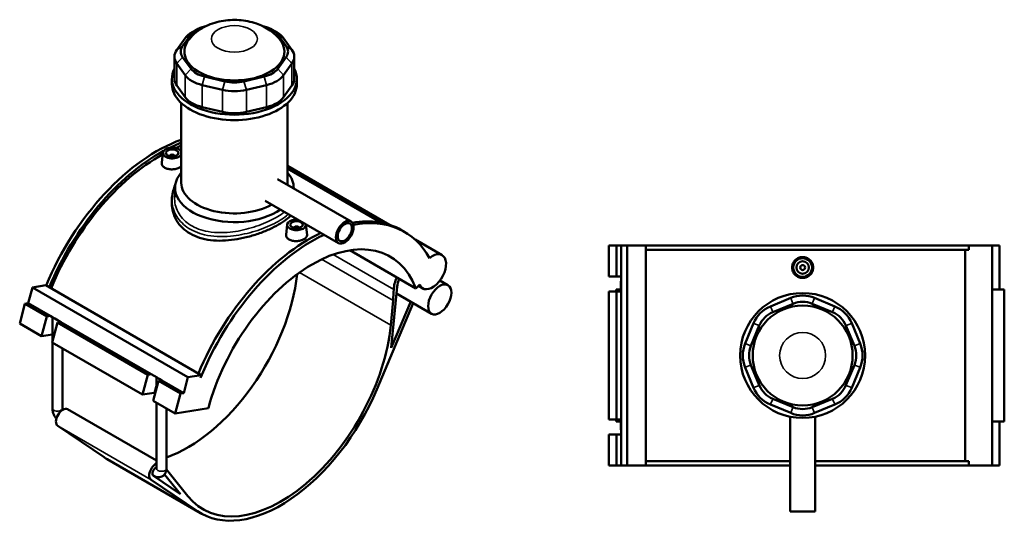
# Model space of a CAD drawing. Header units: millimetres. Extents: x -266 to 987, y -128 to 1202.
# Tile 7 of 7: x -168 to 621, y 795 to 1202. Entities that reach past the tile are written whole.
import ezdxf

# ---------------------------------------------------------------- set-up
doc = ezdxf.new("R2010")
doc.units = ezdxf.units.MM
doc.layers.add('Visible (ANSI)', color=7, linetype='Continuous', lineweight=50)
doc.layers.add('Visible Narrow (ANSI)', color=7, linetype='Continuous', lineweight=35)

msp = doc.modelspace()

# ---------------------------------------------------------------- linework, layer by layer
at = {"layer": 'Visible (ANSI)'}
for p, q in [((-26.19, 1193.54), (-29.72, 1191.5)), ((-19.7, 1196.04), (-18.72, 1196.28)), ((27.08, 1196.28), (28.05, 1196.04)), ((34.54, 1193.54), (38.08, 1191.5)), ((-35.14, 1186.82), (-41.86, 1177.45)), ((-37.24, 1180.43), (-30.52, 1189.8)), ((38.88, 1189.8), (45.6, 1180.43)), ((50.22, 1177.45), (43.5, 1186.82)), ((-43.76, 1171.93), (-43.76, 1154.33)), ((-30.52, 1162.23), (-37.24, 1171.59)), ((45.6, 1171.59), (38.88, 1162.23)), ((52.12, 1171.93), (52.12, 1154.33)), ((-41.86, 1166.41), (-35.14, 1157.04)), ((43.5, 1157.04), (50.22, 1166.41)), ((-45.82, 1150), (-45.82, 1154.33)), ((-3.48, 1152.1), (-19.7, 1155.98)), ((28.05, 1155.98), (11.83, 1152.1)), ((54.18, 1150), (54.18, 1154.33)), ((-35.14, 1139.44), (-41.86, 1148.81)), ((-21.61, 1149.23), (-5.39, 1145.35)), ((13.75, 1145.35), (29.97, 1149.23)), ((50.22, 1148.81), (43.5, 1139.44)), ((-38.32, 1071), (-38.32, 1134.79)), ((-5.39, 1127.75), (-21.61, 1131.63)), ((29.97, 1131.63), (13.75, 1127.75)), ((46.68, 1071), (46.68, 1134.79)), ((-53.09, 1095.11), (-53.97, 1086.89)), ((-47.6, 1092.39), (-47.6, 1092.2)), ((-43.6, 1092.39), (-43.6, 1092.2)), ((46.68, 1084.52), (128.31, 1037.39)), ((46.68, 1082.44), (121.84, 1039.04)), ((38.81, 1073.98), (97.57, 1040.06)), ((-43.32, 1059.58), (-43.32, 1066.92)), ((51.68, 1066.56), (51.68, 1066.92)), ((-45.82, 1057.49), (-45.82, 1054.36)), ((28.81, 1056.66), (87.57, 1022.74)), ((46.47, 1037.63), (45.59, 1029.41)), ((51.96, 1034.72), (51.96, 1034.91)), ((55.96, 1034.72), (55.96, 1034.91)), ((61.44, 1037.63), (62.33, 1029.39)), ((140.35, 1031.7), (137.86, 1033.14)), ((148.81, 1025.55), (170.44, 1013.06)), ((96.63, 1016.98), (149.46, 986.48)), ((304.03, 1020.73), (304.03, 995.93)), ((304.03, 1020.73), (310.02, 1020.73)), ((310.02, 1020.73), (313.78, 1020.73)), ((310.02, 1020.73), (310.02, 995.93)), ((313.78, 1020.73), (313.78, 995.93)), ((313.78, 1020.73), (318.56, 1020.73)), ((318.56, 1020.73), (318.56, 844.73)), ((318.56, 1020.73), (333.6, 1020.73)), ((333.6, 1020.73), (333.6, 844.73)), ((333.6, 1020.73), (592.11, 1020.73)), ((592.11, 1017.21), (333.6, 1017.21)), ((589.31, 848.25), (589.31, 1017.21)), ((610.72, 1020.73), (592.11, 1020.73)), ((592.11, 1017.21), (592.11, 1020.73)), ((616.77, 1020.73), (610.72, 1020.73)), ((610.72, 1020.73), (610.72, 844.73)), ((616.77, 1020.73), (616.77, 985.53)), ((304.03, 995.93), (310.02, 995.93)), ((310.02, 995.93), (313.78, 995.93)), ((313.78, 995.93), (313.78, 992.81)), ((-160.79, 974.54), (-157.41, 987.23)), ((-157.41, 987.23), (-146.78, 988.9)), ((-157.41, 987.23), (-32.96, 915.38)), ((-146.78, 988.9), (-22.33, 917.05)), ((129.79, 938.9), (134.45, 987.87)), ((149.46, 986.48), (152.53, 989.54)), ((151.47, 988.49), (155.06, 986.41)), ((168.75, 992.72), (175.18, 989.01)), ((313.78, 985.53), (309.87, 985.53)), ((309.87, 985.53), (309.87, 983.93)), ((313.62, 991.69), (313.62, 985.53)), ((313.78, 992.81), (313.78, 990.58)), ((313.78, 990.58), (313.78, 983.93)), ((620.52, 985.53), (610.72, 985.53)), ((620.52, 985.53), (620.52, 879.93)), ((133.93, 982.41), (162, 966.2)), ((310.02, 983.93), (304.03, 983.93)), ((304.03, 983.93), (304.03, 881.53)), ((313.78, 983.93), (310.02, 983.93)), ((310.02, 983.93), (310.02, 881.53)), ((313.78, 983.93), (313.78, 881.53)), ((449.51, 978.77), (433.29, 972.05)), ((484.87, 972.05), (468.65, 978.77)), ((-167.68, 958.25), (-163.45, 974.12)), ((-163.45, 974.12), (-160.79, 974.54)), ((-163.45, 974.12), (-145.92, 964)), ((-160.79, 974.54), (-143.26, 964.41)), ((118.2, 905.6), (147.22, 974.73)), ((131.19, 976.72), (129.31, 956.91)), ((145.3, 975.84), (129.79, 938.9)), ((435.21, 967.43), (451.43, 974.15)), ((466.73, 974.15), (482.96, 967.43)), ((-150.15, 948.13), (-145.92, 964)), ((-145.92, 964), (-143.26, 964.41)), ((-143.26, 964.41), (-141.05, 963.14)), ((-141.54, 943.67), (-141.54, 963.42)), ((-141.05, 963.14), (-139.47, 962.23)), ((-139.47, 962.23), (-134.77, 959.51)), ((-167.68, 958.25), (-150.15, 948.13)), ((-137.43, 959.1), (-141.66, 943.23)), ((-134.77, 959.51), (-137.43, 959.1)), ((-137.43, 959.1), (-65.02, 917.29)), ((-134.77, 959.51), (-62.36, 917.71)), ((419.76, 958.52), (413.04, 942.3)), ((417.66, 940.39), (424.38, 956.61)), ((493.78, 956.61), (500.5, 940.39)), ((505.12, 942.3), (498.4, 958.52)), ((-141.54, 949.48), (-150.15, 948.13)), ((-141.66, 943.23), (-69.25, 901.42)), ((-141.54, 890.48), (-141.54, 943.16)), ((-133.54, 890.48), (-133.54, 938.54)), ((413.04, 923.17), (419.76, 906.94)), ((424.38, 908.86), (417.66, 925.08)), ((500.5, 925.08), (493.78, 908.86)), ((498.4, 906.94), (505.12, 923.17)), ((-69.25, 901.42), (-65.02, 917.29)), ((-65.02, 917.29), (-62.36, 917.71)), ((-62.36, 917.71), (-57.66, 915)), ((-58.16, 906.3), (-58.16, 915.28)), ((-57.66, 915), (-56.09, 914.09)), ((-36.34, 902.69), (-32.96, 915.38)), ((-32.96, 915.38), (-22.33, 917.05)), ((-22.33, 917.05), (-22.9, 914.92)), ((-56.54, 912.39), (-60.77, 896.52)), ((-53.88, 912.81), (-56.54, 912.39)), ((-56.54, 912.39), (-39, 902.27)), ((-56.09, 914.09), (-53.88, 912.81)), ((-53.88, 912.81), (-36.34, 902.69)), ((-59.95, 902.88), (-69.25, 901.42)), ((-43.23, 886.4), (-39, 902.27)), ((-39, 902.27), (-36.34, 902.69)), ((-60.77, 896.52), (-43.23, 886.4)), ((-58.16, 842.34), (-58.16, 895.02)), ((433.29, 893.41), (449.51, 886.7)), ((451.43, 891.31), (435.21, 898.03)), ((482.96, 898.03), (466.73, 891.31)), ((468.65, 886.7), (484.87, 893.41)), ((-129.31, 889.65), (-58.16, 848.57)), ((-50.16, 842.34), (-50.16, 890.4)), ((-43.23, 886.4), (-16.65, 890.57)), ((449.08, 883.74), (449.08, 807.73)), ((469.08, 883.74), (469.08, 807.73)), ((-100.13, 851.23), (-137.22, 876.32)), ((304.03, 881.53), (310.02, 881.53)), ((309.87, 881.53), (309.87, 879.93)), ((309.87, 879.93), (313.78, 879.93)), ((310.02, 881.53), (313.78, 881.53)), ((313.62, 879.93), (313.62, 873.77)), ((313.78, 881.53), (313.78, 874.89)), ((610.72, 879.93), (620.52, 879.93)), ((616.77, 879.93), (616.77, 844.73)), ((310.02, 869.53), (304.03, 869.53)), ((304.03, 869.53), (304.03, 844.73)), ((313.78, 869.53), (310.02, 869.53)), ((310.02, 869.53), (310.02, 844.73)), ((313.78, 874.89), (313.78, 872.66)), ((313.78, 872.66), (313.78, 869.53)), ((313.78, 869.53), (313.78, 844.73)), ((-97.53, 849.6), (-22.86, 806.49)), ((304.03, 844.73), (310.02, 844.73)), ((310.02, 844.73), (313.78, 844.73)), ((313.78, 844.73), (318.56, 844.73)), ((318.56, 844.73), (333.6, 844.73)), ((449.08, 848.25), (333.6, 848.25)), ((333.6, 844.73), (449.08, 844.73)), ((592.11, 848.25), (469.08, 848.25)), ((469.08, 844.73), (592.11, 844.73)), ((592.11, 844.73), (592.11, 848.25)), ((592.11, 844.73), (610.72, 844.73)), ((610.72, 844.73), (616.77, 844.73)), ((-39.02, 821.81), (-60.6, 836.41)), ((-60.56, 836.39), (-60.52, 836.36)), ((-51.73, 837.52), (-39.02, 821.81)), ((-33.04, 820.12), (-50.21, 841.34)), ((-62.55, 833.21), (-25.46, 808.11)), ((449.08, 807.73), (469.08, 807.73))]:
    msp.add_line(p, q, dxfattribs=at)
for centre, radius in [((459.08, 1003.13), 7.5), ((459.08, 1003.13), 5), ((459.08, 1003.13), 2), ((459.08, 932.73), 50), ((459.08, 932.73), 40)]:
    msp.add_circle(centre, radius, dxfattribs=at)
for centre, radius, start, end in [((317.62, 991.69), 4, 163.82929, 196.17071), ((459.08, 955.67), 25, 67.5, 112.5), ((442.86, 948.95), 25, 112.5, 157.5), ((459.08, 955.67), 20, 67.5, 112.5), ((475.3, 948.95), 25, 22.5, 67.5), ((442.86, 948.95), 20, 112.5, 157.5), ((475.3, 948.95), 20, 22.5, 67.5), ((436.14, 932.73), 25, 157.5, 202.5), ((436.14, 932.73), 20, 157.5, 202.5), ((482.02, 932.73), 20, 337.5, 22.5), ((482.02, 932.73), 25, 337.5, 22.5), ((442.86, 916.51), 25, 202.5, 247.5), ((442.86, 916.51), 20, 202.5, 247.5), ((475.3, 916.51), 20, 292.5, 337.5), ((475.3, 916.51), 25, 292.5, 337.5), ((459.08, 909.79), 20, 247.5, 292.5), ((459.08, 909.79), 25, 247.5, 292.5), ((317.62, 873.77), 4, 163.82929, 196.17071)]:
    msp.add_arc(centre, radius, start, end, dxfattribs=at)
for centre, major_axis, ratio, start_param, end_param in [((-12.04, 1181.29), (-25, 0), 0.57735, 5.497787, 5.890486), ((-12.04, 1185.38), (20, 0), 0.57735, 1.963495, 2.748894), ((20.4, 1185.38), (20, 0), 0.57735, 0.392699, 1.178097), ((20.4, 1181.29), (25, 0), 0.57735, 0.392699, 0.785398), ((4.18, 1176.01), (-40, 0), 0.57735, 5.857374, 9.850589), ((-18.76, 1171.93), (-25, 0), 0.57735, 5.890486, 6.675884), ((-18.76, 1176.01), (-20, 0), 0.57735, 5.890486, 6.675884), ((27.12, 1176.01), (20, 0), 0.57735, 5.890486, 6.675884), ((27.12, 1171.93), (25, 0), 0.57735, 5.890486, 6.675884), ((4.18, 1154.33), (-50, 0), 0.57735, 5.99515, 9.712813), ((-12.04, 1166.65), (-20, 0), 0.57735, 0.392699, 1.178097), ((20.4, 1166.65), (-20, 0), 0.57735, 1.963495, 2.748894), ((-18.76, 1154.33), (-25, 0), 0.57735, 0, 0.392699), ((-12.04, 1162.56), (-25, 0), 0.57735, 0.392699, 1.178097), ((4.18, 1162.77), (-20, 0), 0.57735, 1.178097, 1.963495), ((20.4, 1162.56), (25, 0), 0.57735, 5.105088, 5.890486), ((27.12, 1154.33), (25, 0), 0.57735, 5.890486, 6.283185), ((4.18, 1150), (-50, 0), 0.57735, 0, 3.141593), ((4.18, 1158.68), (25, 0), 0.57735, 4.31969, 5.105088), ((-12.04, 1144.97), (-25, 0), 0.57735, 0.392699, 1.178097), ((20.4, 1144.97), (-25, 0), 0.57735, 1.963495, 2.748894), ((4.18, 1141.09), (-25, 0), 0.57735, 1.178097, 1.963495), ((-58.05, 975.47), (-73.95, -128.09), 0.57735, 3.737241, 4.935541), ((-55.56, 974.03), (73.95, 128.09), 0.57735, 0.756551, 1.793948), ((-45.6, 1094.84), (7.5, 0), 0.57735, 0.242632, 6.040553), ((-55.56, 974.03), (73.95, 128.09), 0.57735, 0.619829, 0.70987), ((-55.56, 974.03), (-72.5, -125.57), 0.57735, 3.758079, 3.802418), ((-55.56, 974.03), (-72.5, -125.57), 0.57735, 3.904333, 4.940082), ((-45.6, 1092.39), (-2, 0), 0.57735, 2.963882, 6.460896), ((4.18, 1066.92), (-47.5, 0), 0.57735, 5.820231, 8.74183), ((4.18, 1066.92), (47.5, 0), 0.57735, 6.27001, 6.74614), ((4.18, 1071), (-42.5, 0), 0.57735, 0, 2.35285), ((4.18, 1071), (42.5, 0), 0.57735, 6.221495, 6.283185), ((53.96, 1037.36), (-7.5, 0), 0.57735, 4.601444, 9.535723), ((63.91, 905.06), (73.95, 128.09), 0.57735, 0, 0.446439), ((66.4, 903.62), (73.95, 128.09), 0.57735, 5.950071, 6.747147), ((53.96, 1034.91), (-2, 0), 0.57735, 2.963882, 6.460896), ((63.91, 905.06), (73.95, 128.09), 0.57735, 0.69343, 1.793948), ((66.4, 903.62), (-73.95, -128.09), 0.57735, 3.835023, 4.950367), ((66.4, 903.62), (62.5, 108.25), 0.57735, 5.846853, 8.290314), ((162.75, 999.74), (-7.69, -13.32), 0.57735, 5.846853, 10.421472), ((-33.16, 961.1), (62.5, 108.25), 0.57735, 3.733412, 5.361726), ((143.7, 991.98), (-8.46, -14.66), 0.57735, 4.823578, 5.465567), ((143.7, 991.98), (-6.59, -11.41), 0.57735, 4.855423, 5.3822), ((43.4, 937.8), (62.5, 108.25), 0.57735, 5.3822, 5.465567), ((-137.54, 963.11), (3.99, -0.96), 0.349506, 3.728819, 4.293283), ((41.51, 917.99), (-62.5, -108.25), 0.57735, 6.064865, 8.523793), ((-54.16, 914.97), (3.99, -0.96), 0.349506, 3.728819, 4.293283), ((-55.71, 900.43), (-5.8, 1.55), 0.345066, 5.415883, 5.620631), ((41.51, 917.99), (-64.38, -111.5), 0.57735, 6.241978, 8.070118), ((-133.19, 882.94), (-3.88, -6.71), 0.57735, 3.141593, 6.241978), ((-33.16, 961.1), (-64.38, -111.5), 0.57735, 6.241978, 6.283185), ((-58.52, 839.83), (-3.88, -6.71), 0.57735, 3.862023, 6.241978), ((-33.16, 961.1), (62.5, 108.25), 0.57735, 3.637244, 3.640193), ((-58.52, 839.83), (-2, -3.46), 0.57735, 3.80087, 6.241978)]:
    msp.add_ellipse(centre, major_axis=major_axis, ratio=ratio, start_param=start_param, end_param=end_param, dxfattribs=at)
for centre, major_axis in [((-45.6, 1094.84), (-5, 0)), ((92.57, 1031.4), (5, 8.66)), ((53.96, 1037.36), (-5, 0)), ((92.57, 1031.4), (4, 6.93)), ((168.59, 977.61), (6.59, 11.41))]:
    msp.add_ellipse(centre, major_axis=major_axis, ratio=0.57735, dxfattribs=at)
for points, knots in [([(40.61, 1185.55), (38.23, 1188.58), (35.57, 1190.94), (29.27, 1195.4), (25.56, 1197.16), (17.25, 1200.04), (12.62, 1200.91), (3.22, 1201.54), (-1.54, 1201.27), (-11.01, 1199.47), (-15.71, 1197.95), (-24.43, 1193.22), (-28.54, 1190.21), (-32.15, 1185.67), (-32.2, 1185.61), (-32.25, 1185.55)], [5.923598, 5.923598, 5.923598, 5.923598, 6.182533, 6.182533, 6.52834, 6.52834, 6.952879, 6.952879, 7.387476, 7.387476, 7.822236, 7.822236, 8.208369, 8.208369, 8.213569, 8.213569, 8.213569, 8.213569]), ([(-38.32, 1084.27), (-38.7, 1083.9), (-39.17, 1083.55), (-40.42, 1082.83), (-41.37, 1082.45), (-43.43, 1081.91), (-44.55, 1081.76), (-46.66, 1081.71), (-47.78, 1081.81), (-49.85, 1082.26), (-50.79, 1082.62), (-52.28, 1083.48), (-52.93, 1084.04), (-53.78, 1085.27), (-53.99, 1085.94), (-53.99, 1086.68), (-53.98, 1086.79), (-53.97, 1086.89)], [1.046729, 1.046729, 1.046729, 1.046729, 1.263791, 1.263791, 1.579647, 1.579647, 1.895503, 1.895503, 2.211542, 2.211542, 2.527582, 2.527582, 2.843621, 2.843621, 3.15966, 3.15966, 3.211471, 3.211471, 3.211471, 3.211471]), ([(-45.82, 1057.49), (-45.82, 1059.41), (-45.61, 1061.33), (-44.78, 1065.09), (-44.16, 1066.93), (-43.29, 1068.82), (-43.24, 1068.94), (-43.18, 1069.06)], [34.183921, 34.183921, 34.183921, 34.183921, 34.936501, 34.936501, 35.683684, 35.683684, 35.73471, 35.73471, 35.73471, 35.73471]), ([(49.37, 1044.79), (48.31, 1043.72), (47.08, 1042.65), (43.87, 1040.19), (41.77, 1038.82), (37.29, 1036.23), (34.77, 1034.94), (29.28, 1032.46), (26.32, 1031.28), (20.16, 1029.14), (16.96, 1028.18), (10.52, 1026.59), (7.3, 1025.95), (1.06, 1025.04), (-2.17, 1024.74), (-8.6, 1024.57), (-11.8, 1024.71), (-17.96, 1025.47), (-20.92, 1026.11), (-26.41, 1027.85), (-28.94, 1028.97), (-33.42, 1031.56), (-35.51, 1033.11), (-39.19, 1036.65), (-40.78, 1038.64), (-43.32, 1042.9), (-44.27, 1045.17), (-45.53, 1049.77), (-45.82, 1052.11), (-45.82, 1054.36)], [5.942903, 5.942903, 5.942903, 5.942903, 6.651761, 6.651761, 7.601722, 7.601722, 8.551683, 8.551683, 9.501643, 9.501643, 10.451604, 10.451604, 11.401565, 11.401565, 12.352035, 12.352035, 13.302504, 13.302504, 14.252974, 14.252974, 15.203444, 15.203444, 16.153913, 16.153913, 17.104383, 17.104383, 18.054853, 18.054853, 19.005322, 19.005322, 19.005322, 19.005322]), ([(62.33, 1029.39), (62.34, 1029.29), (62.34, 1029.19), (62.34, 1028.52), (62.13, 1027.9), (61.27, 1026.74), (60.62, 1026.21), (59.14, 1025.35), (58.19, 1024.96), (56.13, 1024.43), (55.01, 1024.28), (52.9, 1024.23), (51.78, 1024.32), (49.71, 1024.78), (48.77, 1025.14), (48.02, 1025.57), (47.28, 1026), (46.63, 1026.56), (45.78, 1027.79), (45.57, 1028.46), (45.57, 1029.2), (45.58, 1029.3), (45.59, 1029.41)], [3.108661, 3.108661, 3.108661, 3.108661, 3.15966, 3.15966, 3.475517, 3.475517, 3.791373, 3.791373, 4.107229, 4.107229, 4.423085, 4.423085, 4.739124, 4.739124, 5.055164, 5.055164, 5.055164, 5.371203, 5.371203, 5.687242, 5.687242, 5.739052, 5.739052, 5.739052, 5.739052]), ([(467.48, 1003.13), (467.48, 1002.08), (467.27, 1000.96), (466.41, 998.89), (465.76, 997.95), (464.27, 996.46), (463.32, 995.82), (461.26, 994.97), (460.13, 994.76), (458.03, 994.76), (456.9, 994.97), (454.84, 995.82), (453.89, 996.46), (452.4, 997.95), (451.75, 998.89), (450.9, 1000.96), (450.68, 1002.08), (450.68, 1004.19), (450.9, 1005.31), (451.75, 1007.37), (452.4, 1008.32), (453.89, 1009.8), (454.84, 1010.44), (456.9, 1011.3), (458.03, 1011.51), (460.13, 1011.51), (461.26, 1011.3), (463.32, 1010.44), (464.27, 1009.8), (465.76, 1008.32), (466.41, 1007.37), (467.27, 1005.31), (467.48, 1004.19), (467.48, 1003.13)], [0, 0, 0, 0, 0.316039, 0.316039, 0.632079, 0.632079, 0.947935, 0.947935, 1.263791, 1.263791, 1.579647, 1.579647, 1.895503, 1.895503, 2.211542, 2.211542, 2.527582, 2.527582, 2.843621, 2.843621, 3.15966, 3.15966, 3.475517, 3.475517, 3.791373, 3.791373, 4.107229, 4.107229, 4.423085, 4.423085, 4.739124, 4.739124, 5.055164, 5.055164, 5.055164, 5.055164]), ([(-138.33, 882.17), (-138.57, 882.46), (-138.8, 882.76), (-139.53, 883.79), (-139.97, 884.56), (-140.71, 886.17), (-141.01, 887.01), (-141.42, 888.72), (-141.54, 889.59), (-141.54, 890.48)], [3.63577, 3.63577, 3.63577, 3.63577, 3.769911, 3.769911, 4.08407, 4.08407, 4.39823, 4.39823, 4.712389, 4.712389, 4.712389, 4.712389]), ([(-133.28, 889.21), (-133.34, 889.37), (-133.39, 889.53), (-133.48, 889.89), (-133.51, 890.07), (-133.54, 890.33), (-133.54, 890.41), (-133.54, 890.48)], [4.2288241, 4.2288241, 4.2288241, 4.2288241, 4.3771984, 4.3771984, 4.581282, 4.581282, 4.712389, 4.712389, 4.712389, 4.712389]), ([(-50.16, 842.34), (-50.16, 841.45), (-50.28, 840.54), (-50.86, 838.8), (-51.31, 837.96), (-52.48, 836.68), (-53.1, 836.21), (-54.43, 835.55), (-55.12, 835.36), (-56.55, 835.19), (-57.29, 835.24), (-58.84, 835.55), (-59.63, 835.87), (-60.41, 836.3), (-60.46, 836.33), (-60.52, 836.36)], [1.570796, 1.570796, 1.570796, 1.570796, 1.884956, 1.884956, 2.175113, 2.175113, 2.39375, 2.39375, 2.599256, 2.599256, 2.828693, 2.828693, 3.119243, 3.119243, 3.141593, 3.141593, 3.141593, 3.141593]), ([(-58.16, 842.34), (-58.16, 842.25), (-58.17, 842.19), (-58.17, 842.16), (-58.17, 842.16), (-58.17, 842.16)], [1.5707963, 1.5707963, 1.5707963, 1.5707963, 1.7475012, 1.7475012, 1.7987108, 1.7987108, 1.7987108, 1.7987108])]:
    msp.add_open_spline(points, degree=3, knots=knots, dxfattribs=at)
at = {"layer": 'Visible Narrow (ANSI)'}
for p, q in [((-30.52, 1189.8), (-35.14, 1186.82)), ((38.88, 1189.8), (43.5, 1186.82)), ((-41.86, 1177.45), (-37.24, 1180.43)), ((45.6, 1180.43), (50.22, 1177.45)), ((-37.24, 1171.59), (-41.86, 1166.41)), ((45.6, 1171.59), (50.22, 1166.41)), ((-41.86, 1148.81), (-41.86, 1166.41)), ((-30.52, 1162.23), (-35.14, 1157.04)), ((38.88, 1162.23), (43.5, 1157.04)), ((50.22, 1166.41), (50.22, 1148.81)), ((-35.14, 1157.04), (-35.14, 1139.44)), ((-19.7, 1155.98), (-21.61, 1149.23)), ((-3.48, 1152.1), (-5.39, 1145.35)), ((11.83, 1152.1), (13.75, 1145.35)), ((28.05, 1155.98), (29.97, 1149.23)), ((43.5, 1139.44), (43.5, 1157.04)), ((-21.61, 1131.63), (-21.61, 1149.23)), ((-5.39, 1145.35), (-5.39, 1127.75)), ((13.75, 1127.75), (13.75, 1145.35)), ((29.97, 1149.23), (29.97, 1131.63)), ((74.05, 1009.71), (131.19, 976.72)), ((131.74, 985.52), (83.22, 1013.53)), ((56.21, 999.12), (129.31, 956.91)), ((451.33, 974.38), (449.61, 978.54)), ((466.83, 974.38), (468.55, 978.54)), ((433.39, 971.82), (435.11, 967.66)), ((483.05, 967.66), (484.77, 971.82)), ((424.15, 956.7), (419.99, 958.42)), ((494.01, 956.7), (498.17, 958.42)), ((417.43, 940.48), (413.27, 942.2)), ((500.73, 940.48), (504.89, 942.2)), ((417.43, 924.98), (413.27, 923.26)), ((500.73, 924.98), (504.89, 923.26)), ((-59.95, 902.88), (-58.16, 909.6)), ((424.15, 908.76), (419.99, 907.04)), ((494.01, 908.76), (498.17, 907.04)), ((435.11, 897.8), (433.39, 893.65)), ((451.33, 891.08), (449.61, 886.93)), ((466.83, 891.08), (468.55, 886.93)), ((483.05, 897.8), (484.77, 893.65)), ((-137.22, 876.32), (-62.55, 833.21)), ((-100.13, 851.23), (-25.46, 808.11))]:
    msp.add_line(p, q, dxfattribs=at)
msp.add_circle((459.08, 932.73), 18.41, dxfattribs=at)
msp.add_ellipse((4.18, 1186.13), major_axis=(-18.41, 0), ratio=0.57735, dxfattribs=at)
for centre, major_axis, start_param, end_param in [((-137.54, 890.48), (-4, 0), 0, 3.141593), ((-58.52, 839.83), (-2, -3.46), 6.241978, 6.283185), ((-54.16, 842.34), (4, 0), 3.141593, 6.283185)]:
    msp.add_ellipse(centre, major_axis=major_axis, ratio=0.57735, start_param=start_param, end_param=end_param, dxfattribs=at)
for points, knots in [([(-45.82, 1057.49), (-45.82, 1053.31), (-44.76, 1049.13), (-40.65, 1041.58), (-37.62, 1038.21), (-29.82, 1032.71), (-25, 1030.65), (-13.24, 1027.92), (-6.09, 1027.62), (7.01, 1028.82), (12.94, 1029.99), (24.31, 1033.21), (29.73, 1035.27), (38.99, 1039.73), (42.89, 1042.1), (46.53, 1044.97), (47.05, 1045.41), (47.55, 1045.84)], [-34.183921, -34.183921, -34.183921, -34.183921, -32.454245, -32.454245, -30.754527, -30.754527, -28.997455, -28.997455, -26.882543, -26.882543, -25.164498, -25.164498, -23.430568, -23.430568, -21.805386, -21.805386, -21.516068, -21.516068, -21.516068, -21.516068]), ([(44.34, 1047.7), (44.23, 1047.61), (44.12, 1047.52), (41.01, 1045.1), (37.24, 1042.82), (28.31, 1038.48), (23.09, 1036.45), (12.18, 1033.24), (6.49, 1032.05), (-6.05, 1030.74), (-12.88, 1030.94), (-24.1, 1033.44), (-28.69, 1035.39), (-36.09, 1040.63), (-38.95, 1043.87), (-42.88, 1051.3), (-43.84, 1055.51), (-43.67, 1060.94), (-43.54, 1062.16), (-43.32, 1063.37)], [21.743733, 21.743733, 21.743733, 21.743733, 21.805386, 21.805386, 23.430568, 23.430568, 25.164498, 25.164498, 26.882543, 26.882543, 28.997455, 28.997455, 30.754527, 30.754527, 32.454245, 32.454245, 34.251077, 34.251077, 34.774202, 34.774202, 34.774202, 34.774202])]:
    msp.add_open_spline(points, degree=3, knots=knots, dxfattribs=at)

doc.saveas('drawing.dxf')
